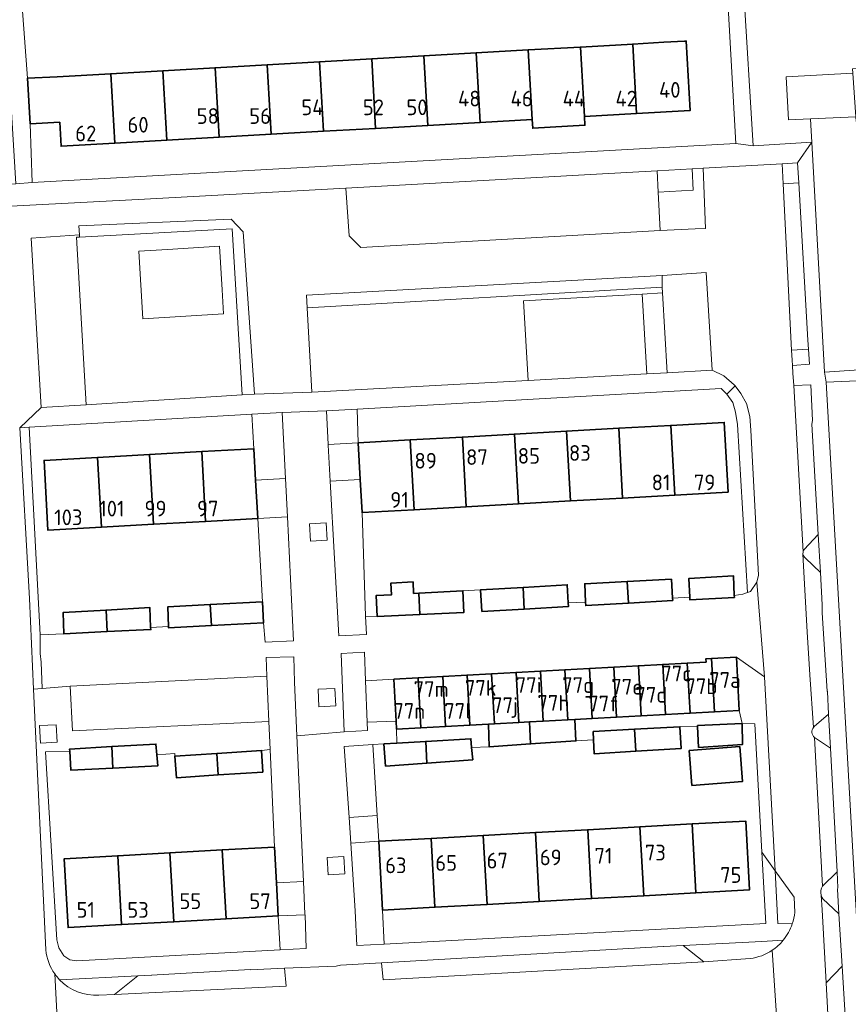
# Model space of a CAD drawing. Header units: metres. Extents: x 245598 to 248629, y 478632 to 481821.
# Tile 31 of 122: x 247295 to 247390, y 479365 to 479478. Entities that reach past the tile are written whole.
import ezdxf
from ezdxf.enums import TextEntityAlignment as Align

# ---------------------------------------------------------------- set-up
doc = ezdxf.new("R2010")
doc.units = ezdxf.units.M
for name, color, linetype, lineweight in [('B-XX-GR-GROENVOORZIENING-GV', 80, 'Continuous', 18), ('B-XX-IE-TERREINAFSCHEIDING_KUNSTMATIG_MUUR-G', 90, 'IE-TERREINAFSCHEIDING-KUNSTMATIG-DICHT', 18), ('B-XX-OG-BEBOUWING-GV', 7, 'Continuous', 35), ('B-XX-OG-BEBOUWING-T18', 10, 'Continuous', 18), ('B-XX-OG-TERREIN_ERF-GV', 7, 'Continuous', 18), ('B-XX-VH-ONVERHARD-GV', 252, 'Continuous', 18), ('B-XX-VH-VERHARDING_OPEN-GV', 252, 'Continuous', 18)]:
    doc.layers.add(name, color=color, linetype=linetype, lineweight=lineweight)
doc.styles.add('NLCS-ISO-M-T18', font='NLCS-ISO.ttf', dxfattribs={"height": 1.8})
doc.linetypes.add('IE-TERREINAFSCHEIDING-KUNSTMATIG-DICHT', pattern='A,8,-1,[82,NLCS.SHX,S=0.75,R=90,X=0,Y=0],-1', length=10)

msp = doc.modelspace()

# ---------------------------------------------------------------- linework, layer by layer
at = {"layer": 'B-XX-GR-GROENVOORZIENING-GV'}
for points in [[(247368.878, 479453.897), (247368.686, 479458.265), (247368.547, 479460.724), (247361.6, 479460.333), (247332.842, 479458.737), (247333.207, 479453.273), (247334.572, 479451.912)], [(247368.547, 479460.724), (247368.686, 479458.265), (247372.681, 479458.513), (247372.584, 479460.952)], [(247383.02, 479459.238), (247384.787, 479459.347), (247384.656, 479461.633), (247382.905, 479461.534)], [(247320.938, 479435.034), (247319.808, 479454.069), (247302.284, 479453.124), (247301.946, 479453.106), (247303.042, 479433.909)], [(247309.554, 479443.757), (247309.091, 479451.519), (247312.366, 479451.714), (247318.348, 479452.071), (247318.645, 479447.097), (247318.811, 479444.308)], [(247353.743, 479436.7), (247353.217, 479445.808), (247366.834, 479446.595), (247369.171, 479446.73), (247369.135, 479447.369), (247328.408, 479445.021), (247328.942, 479435.363)], [(247369.171, 479446.73), (247366.834, 479446.595), (247367.363, 479437.434), (247369.689, 479437.559)], [(247383.953, 479440.15), (247384.033, 479439.033), (247384.075, 479438.399), (247386.023, 479438.559), (247385.896, 479440.294)], [(247322.286, 479428.862), (247322.487, 479425.272), (247325.923, 479425.464), (247325.549, 479433.013), (247322.058, 479432.812)], [(247330.62, 479433.214), (247330.809, 479429.34), (247334.244, 479429.531), (247334.128, 479433.411)], [(247334.244, 479429.531), (247330.809, 479429.34), (247330.812, 479429.275), (247331.042, 479425.131), (247334.479, 479425.322)], [(247322.733, 479420.873), (247326.142, 479421.042), (247325.923, 479425.464), (247322.487, 479425.272)], [(247334.479, 479425.322), (247331.042, 479425.131), (247332.027, 479407.428), (247335.195, 479407.572), (247335.093, 479409.676), (247334.691, 479421.542)], [(247322.733, 479420.873), (247323.267, 479411.327), (247323.402, 479408.91), (247323.571, 479406.703), (247326.844, 479406.852), (247326.142, 479421.042)], [(247328.783, 479418.262), (247330.699, 479418.369), (247330.588, 479420.371), (247328.672, 479420.265)], [(247335.277, 479397.507), (247335.105, 479402.274), (247334.988, 479405.526), (247332.309, 479405.383), (247332.647, 479396.416), (247335.311, 479396.552)], [(247324.643, 479383.199), (247324.869, 479379.113), (247327.98, 479379.254), (247327.222, 479395.955), (247326.944, 479402.091), (247326.87, 479404.996), (247323.679, 479404.922), (247323.778, 479402.785), (247324.017, 479397.595), (247324.165, 479394.387)], [(247329.757, 479399.285), (247331.673, 479399.392), (247331.561, 479401.394), (247329.645, 479401.288)], [(247297.808, 479395.118), (247299.724, 479395.225), (247299.613, 479397.228), (247297.697, 479397.121)], [(247333.203, 479386.597), (247336.439, 479386.813), (247335.926, 479394.953), (247332.658, 479394.748)], [(247333.4, 479383.646), (247336.625, 479383.862), (247336.439, 479386.813), (247333.203, 479386.597)], [(247336.625, 479383.862), (247333.4, 479383.646), (247333.917, 479375.906), (247334.091, 479371.9), (247337.237, 479372.07), (247337.061, 479375.972)], [(247330.8, 479380.016), (247332.716, 479380.122), (247332.605, 479382.125), (247330.689, 479382.019)], [(247324.869, 479379.113), (247325.08, 479375.31), (247328.152, 479375.449), (247328.15, 479375.506), (247327.98, 479379.254)], [(247328.152, 479375.449), (247325.08, 479375.31), (247325.32, 479371.427), (247328.285, 479371.587)]]:
    msp.add_lwpolyline(points, close=True, dxfattribs=at)
for points in [[(247387.03, 479419.043), (247385.435, 479417.331), (247385.345, 479417.19), (247385.291, 479417.031), (247385.282, 479416.795)], [(247385.567, 479416.323), (247387.279, 479414.668), (247387.03, 479419.043)], [(247388.218, 479398.428), (247386.576, 479397.01), (247386.484, 479396.913)], [(247386.615, 479395.778), (247388.428, 479394.53), (247388.218, 479398.428)], [(247384.331, 479375.718), (247384.284, 479377.456), (247382.101, 479380.485), (247382.396, 479374.427), (247384.048, 479374.391)], [(247387.379, 479377.682), (247387.459, 479377.46), (247387.575, 479377.256), (247389.407, 479375.541), (247389.233, 479378.378), (247389.289, 479378.533), (247389.19, 479380.377)], [(247389.19, 479380.377), (247387.518, 479378.73)], [(247383.002, 479372.512), (247380.567, 479372.389), (247371.528, 479371.908)], [(247371.528, 479371.908), (247373.897, 479370.057), (247379.214, 479370.417)], [(247308.959, 479368.442), (247300, 479367.994)], [(247304.503, 479366.228), (247306.285, 479366.298), (247308.959, 479368.442)]]:
    msp.add_lwpolyline(points, dxfattribs=at)
for points in [[(247385.282, 479416.795, 0.2056291), (247385.567, 479416.323)], [(247386.484, 479396.913, 0.4150421), (247386.615, 479395.778)], [(247387.518, 479378.73, 0.199214), (247387.379, 479377.682)], [(247384.048, 479374.391, 0.0578072), (247384.331, 479375.718)], [(247381.761, 479371.383, 0.0710875), (247383.002, 479372.512)], [(247379.214, 479370.417, 0.1167372), (247381.761, 479371.383)], [(247300, 479367.994, 0.2196073), (247304.503, 479366.228)]]:
    msp.add_lwpolyline(points, format="xyb", dxfattribs=at)
at = {"layer": 'B-XX-IE-TERREINAFSCHEIDING_KUNSTMATIG_MUUR-G'}
for points in [[(247334.691, 479421.542), (247335.093, 479409.676)], [(247324.643, 479383.199), (247324.165, 479394.387)], [(247336.439, 479386.813), (247335.926, 479394.953)], [(247336.625, 479383.862), (247336.439, 479386.813)]]:
    msp.add_lwpolyline(points, dxfattribs=at)
at = {"layer": 'B-XX-OG-BEBOUWING-GV'}
for points in [[(247369.302, 479475.451), (247365.743, 479475.249), (247366.194, 479467.286), (247372.332, 479467.634), (247371.881, 479475.597), (247371.689, 479475.586)], [(247348.231, 479466.268), (247347.779, 479474.231), (247341.791, 479473.892), (247342.243, 479465.928)], [(247347.779, 479474.231), (247348.231, 479466.268), (247354.219, 479466.607), (247353.767, 479474.571)], [(247360.206, 479466.947), (247359.755, 479474.91), (247353.767, 479474.571), (247354.219, 479466.607), (247354.276, 479465.609), (247360.263, 479465.949)], [(247366.194, 479467.286), (247365.743, 479475.249), (247359.755, 479474.91), (247360.206, 479466.947)], [(247323.828, 479472.874), (247324.279, 479464.91), (247330.267, 479465.25), (247329.816, 479473.213)], [(247336.255, 479465.589), (247335.804, 479473.553), (247329.816, 479473.213), (247330.267, 479465.25)], [(247341.791, 479473.892), (247335.804, 479473.553), (247336.255, 479465.589), (247342.243, 479465.928)], [(247312.304, 479464.231), (247311.852, 479472.195), (247305.864, 479471.856), (247306.316, 479463.892)], [(247312.304, 479464.231), (247318.291, 479464.571), (247317.84, 479472.535), (247311.852, 479472.195)], [(247324.279, 479464.91), (247323.828, 479472.874), (247317.84, 479472.535), (247318.291, 479464.571)], [(247306.316, 479463.892), (247305.864, 479471.856), (247299.727, 479471.508), (247296.333, 479471.356), (247296.322, 479471.356), (247296.633, 479466.1), (247300.023, 479466.279), (247300.178, 479463.544)], [(247370.563, 479423.55), (247370.116, 479431.538), (247364.138, 479431.204), (247364.585, 479423.215)], [(247370.563, 479423.55), (247376.692, 479423.893), (247376.245, 479431.881), (247370.116, 479431.538)], [(247346.648, 479422.211), (247346.201, 479430.2), (247340.222, 479429.865), (247340.669, 479421.877)], [(247346.648, 479422.211), (247352.627, 479422.546), (247352.18, 479430.534), (247346.201, 479430.2)], [(247358.606, 479422.881), (247358.159, 479430.869), (247352.18, 479430.534), (247352.627, 479422.546)], [(247358.159, 479430.869), (247358.606, 479422.881), (247364.585, 479423.215), (247364.138, 479431.204)], [(247334.244, 479429.531), (247334.479, 479425.322), (247334.691, 479421.542), (247340.669, 479421.877), (247340.222, 479429.865)], [(247304.35, 479427.858), (247304.797, 479419.869), (247310.775, 479420.204), (247310.328, 479428.192)], [(247310.328, 479428.192), (247310.775, 479420.204), (247316.754, 479420.538), (247316.307, 479428.527)], [(247316.307, 479428.527), (247316.754, 479420.538), (247322.733, 479420.873), (247322.487, 479425.272), (247322.286, 479428.862)], [(247304.797, 479419.869), (247304.35, 479427.858), (247298.221, 479427.515), (247298.667, 479419.526)], [(247340.6, 479412.278), (247340.544, 479413.6), (247338, 479413.467), (247338.078, 479412.133), (247336.3, 479412.033), (247336.422, 479409.633), (247341.341, 479409.863), (247341.204, 479412.31)], [(247353.163, 479412.972), (247353.302, 479410.483), (247358.367, 479410.767), (247358.333, 479411.189), (247358.244, 479413.267)], [(247365.259, 479411.173), (247365.121, 479413.634), (247360.244, 479413.378), (247360.347, 479411.289), (247360.367, 479410.889)], [(247365.121, 479413.634), (247365.259, 479411.173), (247370.333, 479411.467), (247370.317, 479411.733), (247370.189, 479413.9)], [(247372.3, 479411.856), (247372.311, 479411.533), (247377.411, 479411.811), (247377.401, 479412.033), (247377.3, 479414.3), (247372.178, 479413.978)], [(247341.204, 479412.31), (247341.341, 479409.863), (247346.389, 479410.1), (247346.268, 479412.567), (247346.267, 479412.578)], [(247353.302, 479410.483), (247353.163, 479412.972), (247348.289, 479412.689), (247348.444, 479410.211)], [(247317.288, 479410.994), (247312.4, 479410.722), (247312.489, 479408.489), (247312.489, 479408.333), (247317.422, 479408.594)], [(247317.422, 479408.594), (247323.402, 479408.91), (247323.267, 479411.327), (247317.288, 479410.994)], [(247305.467, 479407.894), (247305.329, 479410.37), (247300.389, 479410.089), (247300.478, 479407.655)], [(247310.444, 479408.367), (247310.367, 479410.656), (247305.329, 479410.37), (247305.467, 479407.894), (247310.467, 479408.133)], [(247372.321, 479398.563), (247372.008, 479404.291), (247369.202, 479404.138), (247369.515, 479398.409)], [(247372.008, 479404.291), (247372.321, 479398.563), (247375.127, 479398.716), (247374.792, 479404.833), (247374.14, 479404.797), (247374.161, 479404.409)], [(247375.127, 479398.716), (247377.977, 479398.872), (247377.643, 479404.989), (247374.792, 479404.833)], [(247349.561, 479403.064), (247349.874, 479397.337), (247352.68, 479397.49), (247352.367, 479403.218)], [(247353.895, 479397.556), (247355.486, 479397.643), (247355.173, 479403.371), (247352.367, 479403.218), (247352.68, 479397.49)], [(247355.486, 479397.643), (247358.292, 479397.796), (247357.979, 479403.525), (247355.173, 479403.371)], [(247359.097, 479397.84), (247361.098, 479397.949), (247360.784, 479403.678), (247357.979, 479403.525), (247358.292, 479397.796)], [(247360.784, 479403.678), (247361.098, 479397.949), (247363.903, 479398.103), (247363.59, 479403.831)], [(247363.903, 479398.103), (247366.709, 479398.256), (247366.396, 479403.985), (247363.59, 479403.831)], [(247366.709, 479398.256), (247369.515, 479398.409), (247369.202, 479404.138), (247366.396, 479403.985)], [(247338.338, 479402.451), (247338.601, 479397.639), (247338.651, 479396.723), (247341.457, 479396.876), (247341.144, 479402.604)], [(247341.457, 479396.876), (247344.263, 479397.03), (247343.95, 479402.758), (247341.144, 479402.604)], [(247343.95, 479402.758), (247344.263, 479397.03), (247347.068, 479397.183), (247346.755, 479402.911)], [(247349.185, 479397.299), (247349.874, 479397.337), (247349.561, 479403.064), (247346.755, 479402.911), (247347.068, 479397.183)], [(247349.185, 479397.299), (247349.289, 479394.689), (247354.035, 479395.018), (247353.895, 479397.556), (247352.68, 479397.49), (247349.874, 479397.337)], [(247353.895, 479397.556), (247354.035, 479395.018), (247359.233, 479395.378), (247359.097, 479397.84), (247358.292, 479397.796), (247355.486, 479397.643)], [(247361.211, 479396.433), (247361.249, 479395.478), (247361.311, 479393.9), (247366.097, 479394.192), (247365.958, 479396.704)], [(247365.958, 479396.704), (247366.097, 479394.192), (247371.311, 479394.511), (247371.157, 479396.989), (247371.156, 479397)], [(247378.311, 479397.367), (247373.184, 479397.122), (247373.189, 479397.022), (247373.3, 479394.633), (247378.333, 479394.956)], [(247342.002, 479395.311), (247338.692, 479395.119), (247337.211, 479395.033), (247337.389, 479392.489), (247342.139, 479392.832)], [(247347.271, 479394.622), (247347.189, 479395.611), (247342.002, 479395.311), (247342.139, 479392.832), (247347.389, 479393.211)], [(247306.116, 479392.242), (247305.98, 479394.715), (247301.144, 479394.433), (247301.157, 479394.211), (247301.289, 479392)], [(247305.98, 479394.715), (247306.116, 479392.242), (247311.267, 479392.5), (247311.144, 479393.778), (247311.044, 479395.011)], [(247318.041, 479393.935), (247318.178, 479391.466), (247323.311, 479391.8), (247323.145, 479394.256), (247323.144, 479394.267)], [(247372.223, 479394.258), (247372.541, 479390.272), (247378.343, 479390.735), (247378.024, 479394.721)], [(247318.178, 479391.466), (247318.041, 479393.935), (247313.233, 479393.622), (247313.4, 479391.156)], [(247372.569, 479385.849), (247373.006, 479377.96), (247379.146, 479378.3), (247378.709, 479386.189)], [(247354.597, 479384.856), (247355.033, 479376.966), (247361.024, 479377.298), (247360.588, 479385.187)], [(247366.578, 479385.518), (247360.588, 479385.187), (247361.024, 479377.298), (247367.015, 479377.629)], [(247373.006, 479377.96), (247372.569, 479385.849), (247366.578, 479385.518), (247367.015, 479377.629)], [(247336.625, 479383.862), (247337.061, 479375.972), (247343.052, 479376.304), (247342.616, 479384.193)], [(247342.616, 479384.193), (247343.052, 479376.304), (247349.043, 479376.635), (247348.606, 479384.524)], [(247355.033, 479376.966), (247354.597, 479384.856), (247348.606, 479384.524), (247349.043, 479376.635)], [(247319.089, 479374.978), (247318.653, 479382.868), (247312.662, 479382.537), (247313.098, 479374.647)], [(247319.089, 479374.978), (247325.08, 479375.31), (247324.869, 479379.113), (247324.643, 479383.199), (247318.653, 479382.868)], [(247306.671, 479382.205), (247300.532, 479381.866), (247300.967, 479373.976), (247307.107, 479374.316)], [(247313.098, 479374.647), (247312.662, 479382.537), (247306.671, 479382.205), (247307.107, 479374.316)]]:
    msp.add_lwpolyline(points, close=True, dxfattribs=at)
at = {"layer": 'B-XX-OG-TERREIN_ERF-GV'}
for points in [[(247295.444, 479483.2), (247296.333, 479471.356), (247299.727, 479471.508), (247305.864, 479471.856), (247311.852, 479472.195), (247317.84, 479472.535), (247323.828, 479472.874), (247329.816, 479473.213), (247335.804, 479473.553), (247341.791, 479473.892), (247347.779, 479474.231), (247353.767, 479474.571), (247359.755, 479474.91), (247365.743, 479475.249), (247369.302, 479475.451), (247371.689, 479475.586), (247371.881, 479475.597), (247372.332, 479467.634), (247366.194, 479467.286), (247360.206, 479466.947), (247360.263, 479465.949), (247354.276, 479465.609), (247354.219, 479466.607), (247348.231, 479466.268), (247342.243, 479465.928), (247336.255, 479465.589), (247330.267, 479465.25), (247324.279, 479464.91), (247318.291, 479464.571), (247312.304, 479464.231), (247306.316, 479463.892), (247300.178, 479463.544), (247300.023, 479466.279), (247296.633, 479466.1), (247296.844, 479459.4), (247377.567, 479463.856), (247376.256, 479487.689)], [(247412.789, 479437.567), (247387.933, 479436.511), (247392.022, 479364.456)]]:
    msp.add_lwpolyline(points, dxfattribs=at)
for points in [[(247411.856, 479454.591), (247409.511, 479454.511), (247409.467, 479454.833), (247409.194, 479459.363), (247408.956, 479464.356), (247411.311, 479464.5), (247411.304, 479467.765), (247407.879, 479467.528), (247404.485, 479467.293), (247401.217, 479467.067), (247397.923, 479466.84), (247394.755, 479466.621), (247391.393, 479466.388), (247391.357, 479466.904), (247386.125, 479466.692), (247386.189, 479465.956), (247386.3, 479463.989), (247387.733, 479437.656), (247412.767, 479439.333), (247412.5, 479442.633), (247410.106, 479442.497), (247409.907, 479447.307), (247409.667, 479452.411), (247411.989, 479452.5)], [(247338.078, 479412.133), (247338, 479413.467), (247340.544, 479413.6), (247340.6, 479412.278), (247341.204, 479412.31), (247346.267, 479412.578), (247346.268, 479412.567), (247348.289, 479412.689), (247353.163, 479412.972), (247358.244, 479413.267), (247358.333, 479411.189), (247360.347, 479411.289), (247360.244, 479413.378), (247365.121, 479413.634), (247370.189, 479413.9), (247370.317, 479411.733), (247372.3, 479411.856), (247372.178, 479413.978), (247377.3, 479414.3), (247377.401, 479412.033), (247378.367, 479412.189), (247378.933, 479412.394), (247377.756, 479431.633), (247377.556, 479433.067), (247377.233, 479434.167), (247376.556, 479435.111), (247375.9, 479435.756), (247334.128, 479433.411), (247334.244, 479429.531), (247340.222, 479429.865), (247346.201, 479430.2), (247352.18, 479430.534), (247358.159, 479430.869), (247364.138, 479431.204), (247370.116, 479431.538), (247376.245, 479431.881), (247376.692, 479423.893), (247370.563, 479423.55), (247364.585, 479423.215), (247358.606, 479422.881), (247352.627, 479422.546), (247346.648, 479422.211), (247340.669, 479421.877), (247334.691, 479421.542), (247335.093, 479409.676), (247336.422, 479409.633), (247336.3, 479412.033)], [(247305.329, 479410.37), (247310.367, 479410.656), (247310.444, 479408.367), (247312.489, 479408.489), (247312.4, 479410.722), (247317.288, 479410.994), (247323.267, 479411.327), (247322.733, 479420.873), (247316.754, 479420.538), (247310.775, 479420.204), (247304.797, 479419.869), (247298.667, 479419.526), (247298.221, 479427.515), (247304.35, 479427.858), (247310.328, 479428.192), (247316.307, 479428.527), (247322.286, 479428.862), (247322.058, 479432.812), (247296.496, 479431.337), (247297.76, 479407.548), (247300.478, 479407.655), (247300.389, 479410.089)], [(247378.311, 479397.367), (247377.977, 479398.872), (247375.127, 479398.716), (247372.321, 479398.563), (247369.515, 479398.409), (247366.709, 479398.256), (247363.903, 479398.103), (247361.098, 479397.949), (247359.097, 479397.84), (247359.233, 479395.378), (247361.249, 479395.478), (247361.211, 479396.433), (247365.958, 479396.704), (247371.156, 479397), (247371.157, 479396.989), (247373.189, 479397.022), (247373.184, 479397.122)], [(247373.189, 479397.022), (247371.157, 479396.989), (247371.311, 479394.511), (247366.097, 479394.192), (247361.311, 479393.9), (247361.249, 479395.478), (247359.233, 479395.378), (247354.035, 479395.018), (247349.289, 479394.689), (247347.271, 479394.622), (247347.389, 479393.211), (247342.139, 479392.832), (247337.389, 479392.489), (247337.211, 479395.033), (247335.926, 479394.953), (247336.439, 479386.813), (247336.625, 479383.862), (247342.616, 479384.193), (247348.606, 479384.524), (247354.597, 479384.856), (247360.588, 479385.187), (247366.578, 479385.518), (247372.569, 479385.849), (247378.709, 479386.189), (247379.146, 479378.3), (247373.006, 479377.96), (247367.015, 479377.629), (247361.024, 479377.298), (247355.033, 479376.966), (247349.043, 479376.635), (247343.052, 479376.304), (247337.061, 479375.972), (247337.237, 479372.07), (247381.011, 479374.433), (247380.567, 479382.615), (247379.767, 479397.333), (247378.311, 479397.367), (247378.333, 479394.956), (247373.3, 479394.633)], [(247338.692, 479395.119), (247342.002, 479395.311), (247347.189, 479395.611), (247347.271, 479394.622), (247349.289, 479394.689), (247349.185, 479397.299), (247347.068, 479397.183), (247344.263, 479397.03), (247341.457, 479396.876), (247338.651, 479396.723)], [(247325.08, 479375.31), (247319.089, 479374.978), (247313.098, 479374.647), (247307.107, 479374.316), (247300.967, 479373.976), (247300.532, 479381.866), (247306.671, 479382.205), (247312.662, 479382.537), (247318.653, 479382.868), (247324.643, 479383.199), (247324.165, 479394.387), (247323.145, 479394.256), (247323.311, 479391.8), (247318.178, 479391.466), (247313.4, 479391.156), (247313.233, 479393.622), (247313.233, 479393.911), (247311.144, 479393.778), (247311.267, 479392.5), (247306.116, 479392.242), (247301.289, 479392), (247301.157, 479394.211), (247298.4, 479394.133), (247299.667, 479372.556), (247299.9, 479371.633), (247300.5, 479370.733), (247301.167, 479370.289), (247301.989, 479370.167), (247325.32, 479371.427)], [(247372.223, 479394.258), (247378.024, 479394.721), (247378.343, 479390.735), (247372.541, 479390.272)]]:
    msp.add_lwpolyline(points, close=True, dxfattribs=at)
at = {"layer": 'B-XX-VH-ONVERHARD-GV'}
for points in [[(247309.554, 479443.757), (247318.811, 479444.308), (247318.645, 479447.097), (247318.348, 479452.071), (247312.366, 479451.714), (247309.091, 479451.519)], [(247353.743, 479436.7), (247367.363, 479437.434), (247366.834, 479446.595), (247353.217, 479445.808)]]:
    msp.add_lwpolyline(points, close=True, dxfattribs=at)
at = {"layer": 'B-XX-VH-VERHARDING_OPEN-GV'}
for points in [[(247379.556, 479463.567), (247378.456, 479481.733), (247380.382, 479482.02), (247380.083, 479487.938), (247379.932, 479489.758), (247378.056, 479489.689), (247377.513, 479500), (247376.789, 479513.733), (247374.889, 479513.633), (247375.57, 479500), (247376.089, 479489.6), (247376.256, 479487.689), (247377.567, 479463.856)], [(247294.986, 479459.233), (247296.844, 479459.4), (247296.633, 479466.1), (247296.322, 479471.356), (247296.333, 479471.356), (247295.444, 479483.2), (247295.111, 479485.156), (247294.332, 479500), (247293.844, 479509.289), (247291.9, 479509.189), (247292.469, 479500), (247293.7, 479480.122)], [(247391.357, 479466.904), (247391.012, 479471.914), (247383.346, 479471.484), (247383.604, 479466.574), (247386.125, 479466.692)], [(247296.844, 479459.4), (247294.986, 479459.233), (247294.033, 479459.181), (247287.23, 479458.807), (247284.878, 479458.678), (247284.667, 479458.667), (247284.796, 479456.28), (247286.767, 479456.256), (247288.513, 479456.347), (247309.744, 479457.456), (247332.842, 479458.737), (247361.6, 479460.333), (247368.547, 479460.724), (247372.584, 479460.952), (247373.84, 479461.023), (247382.905, 479461.534), (247384.656, 479461.633), (247386.3, 479463.989), (247379.556, 479463.567), (247377.567, 479463.856)], [(247368.686, 479458.265), (247368.878, 479453.897), (247372.909, 479454.055), (247374.099, 479454.09), (247373.84, 479461.023), (247372.584, 479460.952), (247372.681, 479458.513)], [(247383.953, 479440.15), (247385.896, 479440.294), (247385.822, 479441.3), (247384.787, 479459.347), (247383.02, 479459.238)], [(247302.276, 479453.388), (247302.284, 479453.124), (247319.808, 479454.069), (247320.938, 479435.034), (247322.35, 479435.115), (247321.05, 479453.712), (247319.691, 479455.192), (247302.198, 479454.402)], [(247302.276, 479453.388), (247296.729, 479452.984), (247297.875, 479433.575), (247303.042, 479433.909), (247301.946, 479453.106), (247302.284, 479453.124)], [(247328.408, 479445.021), (247369.135, 479447.369), (247369.13, 479448.709), (247328.326, 479446.461)], [(247369.135, 479447.369), (247369.171, 479446.73), (247369.689, 479437.559), (247374.844, 479437.857), (247374.188, 479449.051), (247369.13, 479448.709)], [(247414.689, 479437.856), (247438.756, 479439.089), (247438.7, 479440.556), (247414.6, 479439.089), (247412.767, 479439.333), (247387.733, 479437.656), (247387.933, 479436.511), (247412.789, 479437.567)], [(247374.844, 479437.857), (247369.689, 479437.559), (247367.363, 479437.434), (247353.743, 479436.7), (247328.942, 479435.363), (247322.35, 479435.115), (247320.938, 479435.034), (247303.042, 479433.909), (247297.875, 479433.575), (247295.42, 479431.275), (247296.496, 479431.337), (247322.058, 479432.812), (247325.549, 479433.013), (247330.62, 479433.214), (247334.128, 479433.411), (247375.9, 479435.756), (247376.556, 479435.111), (247377.496, 479436.06), (247377.389, 479436.2), (247376.189, 479437.233)], [(247380, 479413.567), (247380.189, 479414.367), (247379.3, 479431), (247379.189, 479432.567), (247378.789, 479434.056), (247378.167, 479435.189), (247377.496, 479436.06), (247376.556, 479435.111), (247377.233, 479434.167), (247377.556, 479433.067), (247377.756, 479431.633), (247378.933, 479412.394), (247379.256, 479412.511)], [(247385.291, 479417.031), (247385.345, 479417.19), (247385.435, 479417.331), (247387.03, 479419.043), (247386.311, 479431.689), (247386.367, 479432.089), (247386.167, 479436.189), (247384.233, 479436.1)], [(247377.643, 479404.989), (247380.856, 479402.733), (247380, 479413.567), (247379.256, 479412.511), (247378.933, 479412.394), (247378.367, 479412.189), (247377.401, 479412.033), (247377.411, 479411.811), (247372.311, 479411.533), (247372.3, 479411.856), (247370.317, 479411.733), (247370.333, 479411.467), (247365.259, 479411.173), (247360.367, 479410.889), (247360.347, 479411.289), (247358.333, 479411.189), (247358.367, 479410.767), (247353.302, 479410.483), (247348.444, 479410.211), (247348.289, 479412.689), (247346.268, 479412.567), (247346.389, 479410.1), (247341.341, 479409.863), (247336.422, 479409.633), (247335.093, 479409.676), (247335.195, 479407.572), (247332.027, 479407.428), (247331.042, 479425.131), (247330.812, 479429.275), (247330.809, 479429.34), (247330.62, 479433.214), (247325.549, 479433.013), (247325.923, 479425.464), (247326.142, 479421.042), (247326.844, 479406.852), (247323.571, 479406.703), (247323.402, 479408.91), (247317.422, 479408.594), (247312.489, 479408.333), (247312.489, 479408.489), (247310.444, 479408.367), (247310.467, 479408.133), (247305.467, 479407.894), (247300.478, 479407.655), (247297.76, 479407.548), (247297.767, 479405.389), (247297.889, 479404.4), (247298.016, 479401.384), (247301.206, 479401.637), (247323.778, 479402.785), (247323.679, 479404.922), (247326.87, 479404.996), (247326.944, 479402.091), (247327.222, 479395.955), (247332.647, 479396.416), (247332.309, 479405.383), (247334.988, 479405.526), (247335.105, 479402.274), (247338.338, 479402.451), (247341.144, 479402.604), (247343.95, 479402.758), (247346.755, 479402.911), (247349.561, 479403.064), (247352.367, 479403.218), (247355.173, 479403.371), (247357.979, 479403.525), (247360.784, 479403.678), (247363.59, 479403.831), (247366.396, 479403.985), (247369.202, 479404.138), (247372.008, 479404.291), (247374.161, 479404.409), (247374.14, 479404.797), (247374.792, 479404.833)], [(247295.42, 479431.275), (247296.527, 479411.692), (247297.016, 479401.305), (247298.016, 479401.384), (247297.889, 479404.4), (247297.767, 479405.389), (247297.76, 479407.548), (247296.496, 479431.337)], [(247328.783, 479418.262), (247328.672, 479420.265), (247330.588, 479420.371), (247330.699, 479418.369)], [(247380.856, 479402.733), (247377.643, 479404.989), (247377.977, 479398.872), (247378.311, 479397.367), (247379.767, 479397.333), (247380.567, 479382.615), (247382.101, 479380.485)], [(247324.017, 479397.595), (247323.778, 479402.785), (247301.206, 479401.637), (247301.48, 479396.523)], [(247338.601, 479397.639), (247338.338, 479402.451), (247335.105, 479402.274), (247335.277, 479397.507)], [(247329.757, 479399.285), (247329.645, 479401.288), (247331.561, 479401.394), (247331.673, 479399.392)], [(247297.808, 479395.118), (247297.697, 479397.121), (247299.613, 479397.228), (247299.724, 479395.225)], [(247387.518, 479378.73), (247389.19, 479380.377), (247388.428, 479394.53), (247386.615, 479395.778)], [(247330.8, 479380.016), (247330.689, 479382.019), (247332.605, 479382.125), (247332.716, 479380.122)], [(247389.407, 479375.541), (247387.575, 479377.256), (247387.459, 479377.46), (247387.379, 479377.682), (247387.5, 479375.989), (247387.942, 479367.622), (247389.775, 479369.537)], [(247336.939, 479369.938), (247337.113, 479367.979), (247373.897, 479370.057), (247371.528, 479371.908), (247369.289, 479371.789), (247369.244, 479371.8)], [(247308.959, 479368.442), (247306.285, 479366.298), (247325.979, 479367.267), (247325.808, 479369.302), (247321.878, 479369.133), (247321.867, 479369.156), (247310.544, 479368.511), (247310.567, 479368.522)], [(247389.775, 479369.537), (247387.942, 479367.622), (247388.319, 479360.48), (247387.06, 479359.323), (247387.196, 479356.645), (247388.522, 479356.689), (247388.411, 479358.733), (247390.433, 479358.811)]]:
    msp.add_lwpolyline(points, close=True, dxfattribs=at)
for points in [[(247378.456, 479481.733), (247379.556, 479463.567), (247386.3, 479463.989), (247386.189, 479465.956), (247386.125, 479466.692), (247383.604, 479466.574), (247383.346, 479471.484), (247391.012, 479471.914), (247390.978, 479472.4), (247394.344, 479472.633), (247397.462, 479472.848), (247400.831, 479473.081), (247404.149, 479473.31), (247407.592, 479473.548), (247410.888, 479473.776), (247410.334, 479483.537)], [(247392.022, 479364.456), (247387.933, 479436.511), (247387.733, 479437.656), (247386.3, 479463.989), (247384.656, 479461.633), (247384.787, 479459.347), (247385.822, 479441.3), (247385.896, 479440.294), (247386.023, 479438.559), (247384.075, 479438.399), (247384.133, 479437.511), (247384.233, 479436.1), (247386.167, 479436.189), (247386.367, 479432.089), (247386.311, 479431.689), (247387.03, 479419.043), (247387.279, 479414.668), (247387.489, 479410.967), (247387.489, 479410.056), (247388.056, 479401.056), (247388.078, 479401.022), (247388.218, 479398.428), (247388.428, 479394.53), (247389.19, 479380.377), (247389.289, 479378.533), (247389.233, 479378.378), (247389.407, 479375.541), (247389.775, 479369.537), (247390.433, 479358.811)], [(247386.484, 479396.913), (247386.067, 479402.956), (247385.756, 479407.889), (247385.282, 479416.795), (247385.291, 479417.031), (247384.233, 479436.1), (247384.133, 479437.511), (247384.075, 479438.399), (247384.033, 479439.033), (247383.953, 479440.15), (247383.02, 479459.238), (247382.905, 479461.534), (247373.84, 479461.023), (247374.099, 479454.09), (247372.909, 479454.055), (247368.878, 479453.897), (247334.572, 479451.912), (247333.207, 479453.273), (247332.842, 479458.737), (247309.744, 479457.456), (247288.513, 479456.347)], [(247298.422, 479371.407), (247297.016, 479401.305), (247296.527, 479411.692), (247295.42, 479431.275), (247297.875, 479433.575), (247296.729, 479452.984), (247302.276, 479453.388), (247302.198, 479454.402), (247319.691, 479455.192), (247321.05, 479453.712), (247322.35, 479435.115), (247328.942, 479435.363), (247328.408, 479445.021), (247328.326, 479446.461), (247369.13, 479448.709), (247374.188, 479449.051), (247374.844, 479437.857), (247376.189, 479437.233), (247377.389, 479436.2), (247377.496, 479436.06), (247378.167, 479435.189), (247378.789, 479434.056), (247379.189, 479432.567), (247379.3, 479431), (247380.189, 479414.367), (247380, 479413.567), (247380.856, 479402.733), (247382.101, 479380.485), (247384.284, 479377.456), (247384.331, 479375.718)], [(247385.282, 479416.795), (247385.756, 479407.889), (247386.067, 479402.956), (247386.484, 479396.913)], [(247386.484, 479396.913), (247386.576, 479397.01), (247388.218, 479398.428), (247388.078, 479401.022), (247388.056, 479401.056), (247387.489, 479410.056), (247387.489, 479410.967), (247387.279, 479414.668), (247385.567, 479416.323)], [(247327.222, 479395.955), (247327.98, 479379.254), (247328.15, 479375.506), (247328.152, 479375.449), (247328.285, 479371.587), (247325.32, 479371.427), (247301.989, 479370.167), (247301.167, 479370.289), (247300.5, 479370.733), (247299.9, 479371.633), (247299.667, 479372.556), (247298.4, 479394.133), (247301.157, 479394.211), (247301.144, 479394.433), (247305.98, 479394.715), (247311.044, 479395.011), (247311.144, 479393.778), (247313.233, 479393.911), (247313.233, 479393.622), (247318.041, 479393.935), (247323.144, 479394.267), (247323.145, 479394.256), (247324.165, 479394.387), (247324.017, 479397.595), (247301.48, 479396.523), (247301.206, 479401.637), (247298.016, 479401.384), (247297.016, 479401.305), (247298.422, 479371.407)], [(247384.048, 479374.391), (247382.396, 479374.427), (247382.101, 479380.485), (247380.567, 479382.615), (247381.011, 479374.433), (247337.237, 479372.07), (247334.091, 479371.9), (247333.917, 479375.906), (247333.4, 479383.646), (247333.203, 479386.597), (247332.658, 479394.748), (247335.926, 479394.953), (247337.211, 479395.033), (247338.692, 479395.119), (247338.651, 479396.723), (247338.601, 479397.639), (247335.277, 479397.507), (247335.311, 479396.552), (247332.647, 479396.416), (247327.222, 479395.955)], [(247387.518, 479378.73), (247386.615, 479395.778)], [(247390.532, 479324.005), (247390.269, 479328.101), (247388.884, 479349.722), (247388.658, 479353.849), (247388.617, 479354.594), (247387.215, 479356.141), (247387.196, 479356.645), (247387.06, 479359.323), (247388.319, 479360.48), (247387.942, 479367.622), (247387.5, 479375.989), (247387.379, 479377.682)], [(247300, 479367.994), (247308.959, 479368.442), (247310.567, 479368.522), (247310.544, 479368.511), (247321.867, 479369.156), (247321.878, 479369.133), (247325.808, 479369.302), (247331.722, 479369.556), (247332.233, 479369.667), (247336.939, 479369.938), (247369.244, 479371.8), (247369.289, 479371.789), (247371.528, 479371.908), (247380.567, 479372.389), (247383.002, 479372.512)], [(247379.214, 479370.417), (247373.897, 479370.057), (247337.113, 479367.979), (247336.939, 479369.938), (247332.233, 479369.667), (247331.722, 479369.556), (247325.808, 479369.302), (247325.979, 479367.267), (247306.285, 479366.298), (247304.503, 479366.228)], [(247381.761, 479371.383), (247382.348, 479362.139)], [(247382.348, 479362.139), (247381.761, 479371.383)], [(247299.908, 479359.858), (247299.443, 479368.67)], [(247299.443, 479368.67), (247299.908, 479359.858)]]:
    msp.add_lwpolyline(points, dxfattribs=at)
for points in [[(247385.567, 479416.323, -0.2056291), (247385.282, 479416.795)], [(247386.615, 479395.778, -0.4150421), (247386.484, 479396.913)], [(247387.379, 479377.682, -0.199214), (247387.518, 479378.73)], [(247384.331, 479375.718, -0.0578072), (247384.048, 479374.391)], [(247383.002, 479372.512, 0.0918211), (247384.048, 479374.391)], [(247384.048, 479374.391, -0.0918211), (247383.002, 479372.512)], [(247383.002, 479372.512, -0.0710875), (247381.761, 479371.383)], [(247298.422, 479371.407, 0.1284896), (247299.443, 479368.67)], [(247299.443, 479368.67, -0.1284896), (247298.422, 479371.407)], [(247381.761, 479371.383, -0.1167372), (247379.214, 479370.417)], [(247299.443, 479368.67, 0.0379993), (247300, 479367.994)], [(247300, 479367.994, -0.0379993), (247299.443, 479368.67)], [(247304.503, 479366.228, -0.2196073), (247300, 479367.994)]]:
    msp.add_lwpolyline(points, format="xyb", dxfattribs=at)

# ---------------------------------------------------------------- texts
at = {"layer": 'B-XX-OG-BEBOUWING-T18', "style": 'NLCS-ISO-M-T18'}
for s, p in [('40', (247370, 479470)), ('48', (247347, 479469)), ('46', (247353, 479469)), ('44', (247359, 479469)), ('42', (247365, 479469)), ('54', (247329, 479468)), ('52', (247336, 479468)), ('50', (247341, 479468)), ('58', (247317, 479467)), ('56', (247323, 479467)), ('60', (247309, 479466)), ('62', (247303, 479465)), ('83', (247359.686, 479428.377)), ('89', (247341.992, 479427.483)), ('87', (247347.88, 479427.907)), ('85', (247353.839, 479428.045)), ('81', (247369, 479425)), ('79', (247374, 479425)), ('91', (247339, 479423)), ('101', (247306, 479422)), ('99', (247311, 479422)), ('97', (247317, 479422)), ('103', (247301, 479421)), ('77c', (247370.737, 479403.097)), ('77a', (247376.332, 479402.351)), ('77m', (247342.625, 479401.311)), ('77k', (247348.313, 479401.443)), ('77i', (247353.803, 479401.774)), ('77g', (247359.492, 479401.774)), ('77e', (247365.114, 479401.576)), ('77b', (247373.627, 479401.635)), ('77d', (247367.893, 479400.65)), ('77n', (247340.111, 479398.798)), ('77l', (247345.668, 479398.798)), ('77j', (247351.091, 479399.459)), ('77h', (247356.648, 479399.724)), ('77f', (247362.402, 479399.658)), ('69', (247356.343, 479382.018)), ('71', (247362.388, 479382.201)), ('73', (247368.341, 479382.567)), ('63', (247338.575, 479381.104)), ('65', (247344.345, 479381.378)), ('67', (247350.207, 479381.652)), ('75', (247377, 479380)), ('55', (247315, 479377)), ('57', (247323, 479377)), ('51', (247303, 479376)), ('53', (247309, 479376))]:
    msp.add_text(s, height=1.8, dxfattribs=at).set_placement(p, align=Align.MIDDLE_CENTER)

doc.saveas('drawing.dxf')
